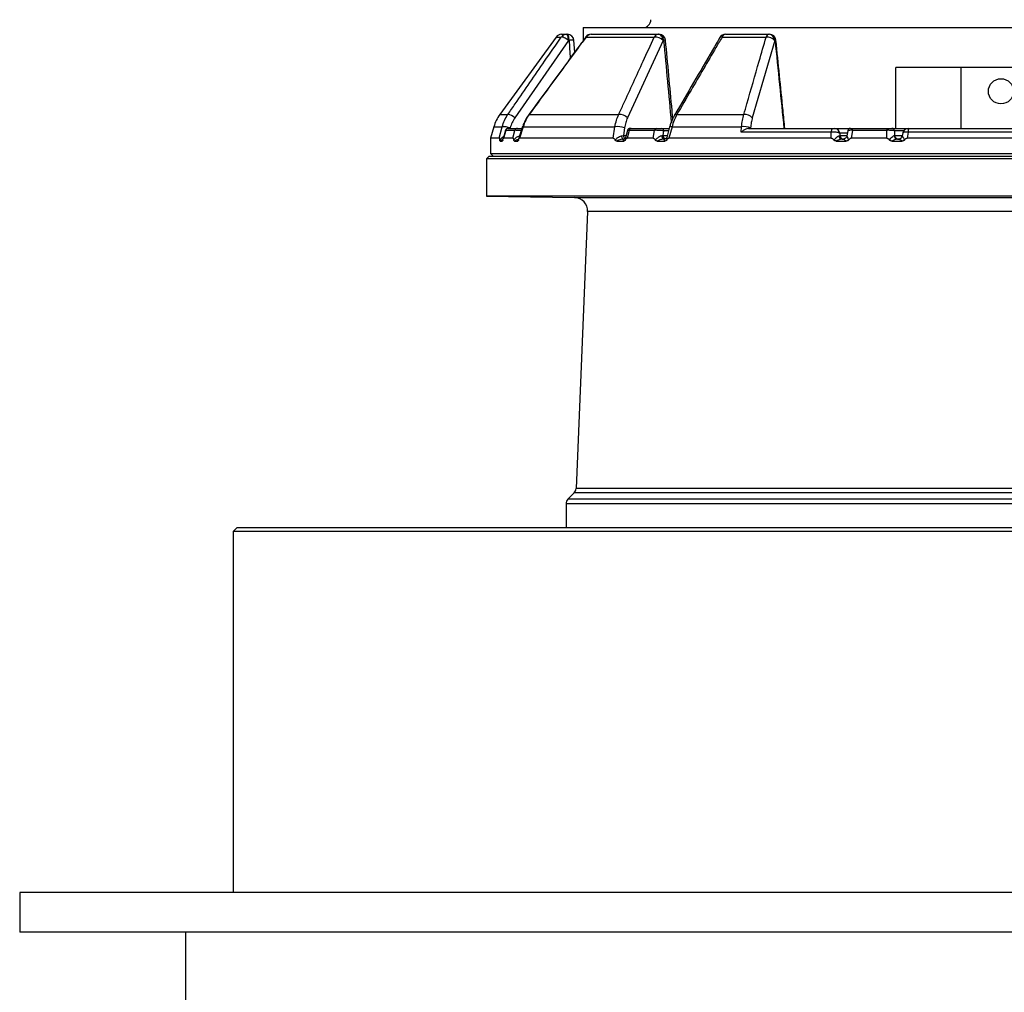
# Model space of a CAD drawing. Header units: millimetres. Extents: x 1760 to 3240, y 826 to 4276.
# Tile 2 of 8: x 1760 to 2502, y 1567 to 2300. Entities that reach past the tile are written whole.
import ezdxf

# ---------------------------------------------------------------- set-up
doc = ezdxf.new("R2010")
doc.units = ezdxf.units.MM

msp = doc.modelspace()

# ---------------------------------------------------------------- linework, layer by layer
at = {"color": 7, "linetype": 'Continuous', "lineweight": 25}
for p, q in [((2164.5, 2287.07), (2122.06, 2228.65)), ((2168.55, 2289.13), (2172.45, 2289.13)), ((2172.45, 2289.13), (2173, 2289.13)), ((2185, 2294.13), (2185, 2284.45)), ((2185, 2294.13), (2500, 2294.13)), ((2187.21, 2287.07), (2238.54, 2287.07)), ((2190.98, 2289.13), (2241.69, 2289.13)), ((2241.69, 2289.13), (2242.09, 2289.13)), ((2289.77, 2287.07), (2322.88, 2287.07)), ((2292.31, 2289.13), (2325.01, 2289.13)), ((2325.01, 2289.13), (2325.3, 2289.13)), ((2500, 2294.13), (2815, 2294.13)), ((2173.74, 2284.56), (2133.41, 2226.14)), ((2174.29, 2284.56), (2173.74, 2284.56)), ((2178.56, 2275.71), (2177.99, 2284.45)), ((2245.21, 2284.56), (2218.33, 2226.14)), ((2245.61, 2284.56), (2245.21, 2284.56)), ((2329.33, 2284.56), (2312.47, 2226.14)), ((2329.61, 2284.56), (2329.33, 2284.56)), ((2420.76, 2218.13), (2420.76, 2264.13)), ((2470, 2264.13), (2420.76, 2264.13)), ((2470, 2218.13), (2470, 2264.13)), ((2583.99, 2264.13), (2470, 2264.13)), ((2144.2, 2228.65), (2211.73, 2228.65)), ((2255.59, 2228.65), (2306.08, 2228.65)), ((2117.54, 2219.45), (2115, 2210.78)), ((2121.55, 2210.78), (2123.87, 2219.45)), ((2126.41, 2216.73), (2124.48, 2210.38)), ((2126.55, 2216.69), (2124.76, 2210.78)), ((2133.48, 2216.69), (2126.55, 2216.69)), ((2128.42, 2218.13), (2135.32, 2218.13)), ((2131.96, 2210.78), (2133.48, 2216.69)), ((2139.24, 2219.57), (2136.23, 2209.94)), ((2139.61, 2219.45), (2136.89, 2210.78)), ((2139.61, 2219.45), (2208.92, 2219.45)), ((2207.62, 2210.78), (2208.92, 2219.45)), ((2213.85, 2212.61), (2215.25, 2212.87)), ((2216.1, 2218.48), (2215.25, 2212.87)), ((2218.36, 2216.66), (2216.85, 2211.02)), ((2219.68, 2216.69), (2218.1, 2210.78)), ((2238.63, 2216.69), (2219.68, 2216.69)), ((2221.08, 2218.13), (2239.94, 2218.13)), ((2237.78, 2210.78), (2238.63, 2216.69)), ((2244.1, 2218.13), (2249.76, 2218.13)), ((2244.12, 2212.69), (2245.01, 2212.87)), ((2245.5, 2216.3), (2245.01, 2212.87)), ((2250.11, 2219.4), (2247.92, 2211.39)), ((2251.91, 2219.45), (2249.52, 2210.78)), ((2251.91, 2219.45), (2304.39, 2219.45)), ((2304.1, 2215.25), (2304.39, 2219.45)), ((2372, 2215.25), (2304.1, 2215.25)), ((2309.69, 2218.13), (2373.28, 2218.13)), ((2311.16, 2218.48), (2311.13, 2218.13)), ((2372.04, 2210.78), (2372, 2215.25)), ((2374.56, 2218.13), (2386.29, 2218.13)), ((2377.74, 2212.61), (2378.42, 2212.87)), ((2378.41, 2214.48), (2378.42, 2212.87)), ((2384.44, 2216.45), (2383.82, 2212.59)), ((2386.53, 2218.13), (2386.46, 2218.13)), ((2386.71, 2218.13), (2387.97, 2218.13)), ((2387.92, 2216.69), (2386.97, 2210.78)), ((2413.8, 2216.69), (2387.92, 2216.69)), ((2388.01, 2218.13), (2388.01, 2218.13)), ((2388.48, 2218.13), (2414.24, 2218.13)), ((2413.87, 2210.78), (2413.8, 2216.69)), ((2417.76, 2218.13), (2429.85, 2218.13)), ((2419.32, 2212.69), (2419.72, 2212.87)), ((2419.69, 2216.3), (2419.72, 2212.87)), ((2425.93, 2214.8), (2425.57, 2212.62)), ((2430, 2215.25), (2429.26, 2210.78)), ((2570, 2215.25), (2430, 2215.25)), ((2430.7, 2218.13), (2569.3, 2218.13)), ((2115, 2210.78), (2115, 2199.13)), ((2121.55, 2210.78), (2115, 2210.78)), ((2122.29, 2208.64), (2123.91, 2208.64)), ((2131.96, 2210.78), (2124.76, 2210.78)), ((2133.12, 2208.64), (2135.61, 2208.64)), ((2207.62, 2210.78), (2136.89, 2210.78)), ((2210.18, 2208.64), (2215.48, 2208.64)), ((2215.19, 2210.13), (2215.66, 2210.13)), ((2237.78, 2210.78), (2218.1, 2210.78)), ((2240.63, 2208.64), (2246.57, 2208.64)), ((2245.73, 2210.13), (2246.26, 2210.13)), ((2246.61, 2210.13), (2245.73, 2210.13)), ((2372.04, 2210.78), (2249.52, 2210.78)), ((2375.72, 2208.64), (2383.28, 2208.64)), ((2380.22, 2210.13), (2380.89, 2210.13)), ((2380.54, 2210.13), (2380.22, 2210.13)), ((2413.87, 2210.78), (2386.97, 2210.78)), ((2417.64, 2208.64), (2425.43, 2208.64)), ((2421.96, 2210.13), (2422.66, 2210.13)), ((2422.44, 2210.13), (2421.96, 2210.13)), ((2425.65, 2212.65), (2425.61, 2212.61)), ((2570.74, 2210.78), (2429.26, 2210.78)), ((2115, 2199.13), (2117, 2197.13)), ((2115, 2199.13), (2885, 2199.13)), ((2114, 2197.13), (2112, 2195.13)), ((2112, 2195.13), (2112, 2167.13)), ((2663.98, 2195.13), (2112, 2195.13)), ((2114, 2197.13), (2663.13, 2197.13)), ((2112, 2167.13), (2178.46, 2165.97)), ((2888, 2167.13), (2112, 2167.13)), ((2188.28, 2155.55), (2179.62, 1946.61)), ((2178.16, 1943.28), (2173.46, 1938.59)), ((2172, 1935.06), (2172, 1917.13)), ((1924, 1917.13), (1921, 1914.13)), ((1924, 1917.13), (3073.81, 1917.13)), ((1921, 1914.13), (1921, 1642.02)), ((3076.8, 1914.13), (1921, 1914.13)), ((1760, 1642.02), (1760, 1612.02)), ((3240, 1642.02), (1760, 1642.02)), ((3240, 1612.02), (1760, 1612.02)), ((1885, 1612.02), (1885, 1552.02))]:
    msp.add_line(p, q, dxfattribs=at)
at = {"color": 1, "linetype": 'Continuous', "lineweight": 25}
for p, q in [((2164.5, 2287.07), (2168.45, 2287.07)), ((2122.06, 2228.65), (2128.14, 2228.65)), ((2117.54, 2219.45), (2123.87, 2219.45)), ((2126.55, 2216.69), (2126.49, 2216.7)), ((2129.88, 2218.48), (2129.79, 2218.13)), ((2215.25, 2212.87), (2217.35, 2212.87)), ((2245.01, 2212.87), (2248.32, 2212.87)), ((2249.26, 2216.3), (2245.5, 2216.3)), ((2384.12, 2214.48), (2378.41, 2214.48)), ((2378.42, 2212.87), (2383.87, 2212.87)), ((2426.55, 2216.3), (2419.69, 2216.3)), ((2419.72, 2212.87), (2425.61, 2212.87)), ((2123.91, 2208.64), (2124.24, 2209.11)), ((2178.46, 2165.97), (2821.54, 2165.97)), ((2811.72, 2155.55), (2188.28, 2155.55)), ((2820.38, 1946.61), (2179.62, 1946.61)), ((2826.54, 1938.59), (2173.46, 1938.59)), ((2821.84, 1943.28), (2178.16, 1943.28)), ((2828, 1935.06), (2172, 1935.06))]:
    msp.add_line(p, q, dxfattribs=at)
at = {"color": 7, "linetype": 'Continuous', "lineweight": 25, "flags": 128}
for points in [[(2173.74, 2284.56), (2172.92, 2285.14), (2172.09, 2285.68), (2171.27, 2286.16), (2170.5, 2286.56), (2169.81, 2286.86), (2169.22, 2287.04), (2168.76, 2287.12), (2168.45, 2287.07)], [(2173.74, 2284.56), (2173.7, 2285.47), (2173.61, 2286.34), (2173.49, 2287.13), (2173.32, 2287.81), (2173.13, 2288.37), (2172.92, 2288.79), (2172.69, 2289.04), (2172.45, 2289.13)], [(2174.29, 2284.56), (2174.25, 2285.47), (2174.16, 2286.34), (2174.04, 2287.13), (2173.88, 2287.81), (2173.68, 2288.37), (2173.47, 2288.79), (2173.24, 2289.04), (2173, 2289.13)], [(2245.21, 2284.56), (2245.09, 2285.47), (2244.86, 2286.34), (2244.52, 2287.13), (2244.08, 2287.81), (2243.56, 2288.37), (2242.97, 2288.79), (2242.34, 2289.04), (2241.69, 2289.13)], [(2245.61, 2284.56), (2245.5, 2285.47), (2245.26, 2286.34), (2244.92, 2287.13), (2244.48, 2287.81), (2243.96, 2288.37), (2243.37, 2288.79), (2242.74, 2289.04), (2242.09, 2289.13)], [(2244.12, 2212.69), (2244.18, 2212.17), (2244.3, 2211.69), (2244.46, 2211.24), (2244.66, 2210.86), (2244.9, 2210.55), (2245.16, 2210.32), (2245.44, 2210.18), (2245.73, 2210.13)], [(2372, 2215.25), (2372.08, 2215.85), (2372.19, 2216.41), (2372.32, 2216.9), (2372.48, 2217.33), (2372.66, 2217.67), (2372.86, 2217.92), (2373.07, 2218.08), (2373.28, 2218.13)], [(2387.92, 2216.69), (2387.96, 2216.99), (2388, 2217.27), (2388.06, 2217.52), (2388.13, 2217.73), (2388.21, 2217.9), (2388.3, 2218.03), (2388.39, 2218.1), (2388.48, 2218.13)], [(2422.66, 2210.13), (2422.65, 2210.13), (2422.65, 2210.13), (2423.18, 2210.17), (2423.69, 2210.31), (2424.17, 2210.54), (2424.6, 2210.85), (2424.97, 2211.22), (2425.27, 2211.66), (2425.48, 2212.14), (2425.61, 2212.65)], [(2213.85, 2212.61), (2213.91, 2212.1), (2214.01, 2211.63), (2214.15, 2211.2), (2214.32, 2210.83), (2214.51, 2210.53), (2214.72, 2210.31), (2214.95, 2210.17), (2215.19, 2210.13)]]:
    msp.add_lwpolyline(points, dxfattribs=at)
at = {"color": 1, "linetype": 'Continuous', "lineweight": 25, "flags": 128}
for points in [[(2186.95, 2287.1), (2187, 2287.12), (2187.21, 2287.07)], [(2143.97, 2228.67), (2144, 2228.69), (2144.2, 2228.65)], [(2139.36, 2219.54), (2139.39, 2219.52), (2139.61, 2219.45)], [(2250.2, 2219.36), (2250.2, 2219.38), (2250.36, 2219.49), (2250.7, 2219.54), (2251.23, 2219.52), (2251.91, 2219.45)]]:
    msp.add_lwpolyline(points, dxfattribs=at)
at = {"color": 7, "linetype": 'Continuous', "lineweight": 25}
msp.add_circle((2500, 2246.13), 9.5, dxfattribs=at)
for centre, radius, start, end in [((2230, 2300.13), 6, 270, 0), ((2168.55, 2284.13), 5, 90, 144), ((2172.46, 2284.2), 4.92, 90.09784, 144.45176), ((2173, 2284.13), 5, 3.68299, 90), ((2190.98, 2284.13), 5, 90, 143.58241), ((2191.03, 2284.56), 4.57, 90.62553, 146.68709), ((2241.87, 2285.41), 3.72, 92.76536, 153.58621), ((2239, 2278.16), 8.92, 45.89711, 92.98766), ((2242.09, 2284.13), 5, 5.27964, 90), ((2292.31, 2284.13), 5, 90, 149.65747), ((2292.65, 2286.11), 3.03, 96.53815, 161.69247), ((2325.5, 2286.49), 2.69, 100.44482, 167.52011), ((2323.53, 2279.19), 7.9, 42.83486, 94.73929), ((2324.7, 2284.51), 4.63, 0.71434, 86.05312), ((2325.3, 2284.13), 5, 5.74222, 90), ((2324.98, 2284.51), 4.63, 0.71416, 86.0531), ((2146.33, 2211.01), 30, 144, 163.67069), ((2126.75, 2218.92), 9.83, 47.33128, 81.84794), ((2212.09, 2219.64), 9.02, 46.18567, 92.31705), ((2306.67, 2220.76), 7.91, 42.90301, 94.30855), ((2124.57, 2204.66), 14.8, 68.96449, 92.69271), ((2128.35, 2216.13), 2, 89.99165, 162.93371), ((2128.44, 2216.17), 1.96, 90.47912, 164.62275), ((2135.35, 2216.2), 1.93, 90.83992, 165.30202), ((2210.45, 2203.76), 15.77, 69.02797, 95.57113), ((2220.31, 2216.13), 2, 89.99651, 164.85805), ((2221.29, 2216.53), 1.61, 97.17332, 174.19438), ((2240.18, 2216.59), 1.56, 99.1644, 176.20445), ((2243.78, 2216.43), 1.73, 355.7454, 79.56777), ((2305.91, 2205.98), 13.56, 67.23817, 96.44875), ((2374.5, 2214.21), 3.92, 3.91343, 89.10511), ((2381.36, 2213.07), 2.94, 183.91422, 269.10308), ((2386.42, 2216.13), 2, 89.99779, 170.79737), ((2415.57, 2216.94), 1.79, 138.46389, 188.11202), ((2417.73, 2216.17), 1.96, 3.91638, 89.10217), ((2422.11, 2212.92), 2.79, 184.59413, 267.11004), ((2422.65, 2213.07), 2.94, 183.91422, 269.10308), ((2429.9, 2214.13), 4, 89.99919, 170.7387), ((2434.06, 2215.79), 4.1, 145.12827, 187.49307), ((2380.42, 2212.81), 2.69, 184.30594, 265.61063), ((2422.66, 2213.12), 2.99, 269.99786, 297.72138), ((2178.29, 2155.97), 10, 357.62642, 89), ((2174.62, 1946.82), 5, 315, 357.62642), ((2177, 1935.06), 5, 135, 180)]:
    msp.add_arc(centre, radius, start, end, dxfattribs=at)
at = {"color": 1, "linetype": 'Continuous', "lineweight": 25}
for centre, radius, start, end in [((2289.2, 2285.48), 1.68, 70.17554, 135.96682), ((2175.83, 2274.49), 10.19, 77.75589, 98.69771), ((2246.43, 2279.3), 5.32, 83.08525, 98.81822), ((2337.2, 2210.14), 74.81, 95.3159, 95.82475), ((2255.06, 2227.12), 1.62, 71.03362, 136.94135), ((2218.38, 2212.89), 3.13, 180.34513, 231.91963), ((2247.77, 2212.73), 2.76, 177.22293, 247.47013), ((2422.66, 2213.13), 3, 297.7377, 350.00806)]:
    msp.add_arc(centre, radius, start, end, dxfattribs=at)
for centre, major_axis, ratio, start_param, end_param in [((2426.46, 5179.9), (-125.49, 5516.4), 0.067633, 2.121808, 2.12469), ((2299.1, 5179.9), (-342.1, 5516.39), 0.049347, 2.120286, 2.133488)]:
    msp.add_ellipse(centre, major_axis=major_axis, ratio=ratio, start_param=start_param, end_param=end_param, dxfattribs=at)
at = {"color": 7, "linetype": 'Continuous', "lineweight": 25}
msp.add_ellipse((2241.83, 5625.58), major_axis=(-438.73, 5783.36), ratio=0.034827, start_param=2.184053, end_param=2.198197, dxfattribs=at)
for points, knots in [([(2128.14, 2228.65), (2129.98, 2231.33), (2139.2, 2244.71), (2152.63, 2264.19), (2164.24, 2280.97), (2168.45, 2287.07)], [0, 0, 0, 0, 0.137358, 0.68679, 1, 1, 1, 1]), ([(2186.95, 2287.1), (2184.63, 2283.95), (2170.28, 2264.5), (2155.98, 2245), (2143.99, 2228.66)], [0, 0, 0, 0, 0.161733, 1, 1, 1, 1]), ([(2187.21, 2287.07), (2185.23, 2284.39), (2175.37, 2271.03), (2161.03, 2251.56), (2148.68, 2234.75), (2144.2, 2228.65)], [0, 0, 0, 0, 0.137358, 0.686791, 1, 1, 1, 1]), ([(2211.73, 2228.65), (2212.95, 2231.33), (2219.08, 2244.71), (2228.01, 2264.19), (2235.73, 2280.97), (2238.54, 2287.07)], [0, 0, 0, 0, 0.137357, 0.68679, 1, 1, 1, 1]), ([(2289.77, 2287.07), (2288.21, 2284.39), (2280.37, 2271.03), (2268.97, 2251.56), (2259.15, 2234.75), (2255.59, 2228.65)], [0, 0, 0, 0, 0.137358, 0.686791, 1, 1, 1, 1]), ([(2306.08, 2228.65), (2306.85, 2231.34), (2310.71, 2244.78), (2316.31, 2264.25), (2321.14, 2281.03), (2322.88, 2287.07)], [0, 0, 0, 0, 0.13798, 0.689906, 1, 1, 1, 1]), ([(2252.54, 2225.67), (2252.35, 2227.67), (2250.52, 2247.31), (2248.7, 2266.95), (2247.07, 2284.59)], [0, 0, 0, 0, 0.101989, 1, 1, 1, 1]), ([(2287.99, 2286.66), (2286.15, 2283.51), (2274.76, 2264.05), (2263.41, 2244.56), (2253.89, 2228.21)], [0, 0, 0, 0, 0.161726, 1, 1, 1, 1]), ([(2336.99, 2218.13), (2336.53, 2222.65), (2334.28, 2244.82), (2332.05, 2266.99), (2330.27, 2284.63)], [0, 0, 0, 0, 0.204201, 1, 1, 1, 1]), ([(2123.87, 2219.45), (2124.38, 2221.06), (2125.42, 2224.32), (2127.22, 2227.19), (2128.14, 2228.65)], [0, 0, 0, 0, 0.492644, 1, 1, 1, 1]), ([(2143.98, 2228.66), (2143.44, 2227.89), (2142.32, 2226.29), (2140.93, 2223.63), (2139.92, 2221.34), (2139.51, 2219.94), (2139.39, 2219.53)], [0, 0, 0, 0, 0.273069, 0.572804, 0.875877, 1, 1, 1, 1]), ([(2144.2, 2228.65), (2143.26, 2227.23), (2141.35, 2224.37), (2140.19, 2221.1), (2139.61, 2219.45)], [0, 0, 0, 0, 0.492654, 1, 1, 1, 1]), ([(2208.92, 2219.45), (2209.19, 2221.11), (2209.56, 2222.71), (2210.5, 2225.78), (2211.06, 2227.25), (2211.73, 2228.65)], [0, 0, 0, 0, 0.5, 0.5, 1, 1, 1, 1]), ([(2253.89, 2228.22), (2253.45, 2227.44), (2252.54, 2225.8), (2251.4, 2223.09), (2250.6, 2220.91), (2250.29, 2219.63), (2250.22, 2219.36)], [0, 0, 0, 0, 0.28459, 0.598565, 0.914769, 1, 1, 1, 1]), ([(2255.59, 2228.65), (2254.8, 2227.25), (2254.09, 2225.78), (2252.87, 2222.71), (2252.34, 2221.11), (2251.91, 2219.45)], [0, 0, 0, 0, 0.5, 0.5, 1, 1, 1, 1]), ([(2304.39, 2219.45), (2304.56, 2221.06), (2304.91, 2224.32), (2305.69, 2227.19), (2306.08, 2228.65)], [0, 0, 0, 0, 0.492625, 1, 1, 1, 1]), ([(2133.41, 2226.14), (2132.67, 2224.97), (2131.17, 2222.58), (2130.32, 2219.86), (2129.88, 2218.48)], [0, 0, 0, 0, 0.492676, 1, 1, 1, 1]), ([(2218.33, 2226.14), (2217.85, 2224.97), (2216.86, 2222.58), (2216.35, 2219.86), (2216.1, 2218.48)], [0, 0, 0, 0, 0.492676, 1, 1, 1, 1]), ([(2312.47, 2226.14), (2312.16, 2224.97), (2311.55, 2222.57), (2311.29, 2219.86), (2311.16, 2218.48)], [0, 0, 0, 0, 0.492642, 1, 1, 1, 1]), ([(2135.32, 2218.13), (2135.34, 2218.13), (2135.37, 2218.13), (2135.43, 2218.13), (2135.5, 2218.13), (2135.58, 2218.13), (2135.67, 2218.13), (2135.76, 2218.13), (2135.95, 2218.13), (2136.26, 2218.13), (2136.75, 2218.13), (2137.29, 2218.13), (2137.76, 2218.13), (2138.14, 2218.13), (2138.43, 2218.13), (2138.72, 2218.13), (2138.9, 2218.13), (2139, 2218.13)], [0, 0, 0, 0, 0.036141, 0.071976, 0.107622, 0.143198, 0.178824, 0.214619, 0.250701, 0.375166, 0.500292, 0.62459, 0.749917, 0.812387, 0.874546, 0.936912, 1, 1, 1, 1]), ([(2220.56, 2218.13), (2220.62, 2218.13), (2220.75, 2218.13), (2220.96, 2218.13), (2221.08, 2218.13)], [0, 0, 0, 0, 0.4070971, 1, 1, 1, 1]), ([(2245.5, 2216.3), (2245.05, 2216.36), (2244.15, 2216.49), (2242.43, 2216.62), (2240.71, 2216.7), (2239.43, 2216.71), (2238.82, 2216.7), (2238.63, 2216.69)], [0, 0, 0, 0, 0.2282487, 0.4588084, 0.6840068, 0.9010821, 1, 1, 1, 1]), ([(2239.32, 2209.35), (2239.76, 2209.81), (2240.76, 2210.86), (2242.41, 2212.15), (2243.6, 2212.53), (2244.12, 2212.69)], [0, 0, 0, 0, 0.313562, 0.705336, 1, 1, 1, 1]), ([(2239.94, 2218.13), (2239.98, 2218.13), (2240.06, 2218.13), (2240.19, 2218.13), (2240.32, 2218.13), (2240.46, 2218.13), (2240.61, 2218.13), (2240.76, 2218.13), (2241.04, 2218.13), (2241.47, 2218.13), (2242.04, 2218.13), (2242.62, 2218.13), (2243.07, 2218.13), (2243.41, 2218.13), (2243.66, 2218.13), (2243.89, 2218.13), (2244.03, 2218.13), (2244.1, 2218.13)], [0, 0, 0, 0, 0.036141, 0.071976, 0.107622, 0.143198, 0.178824, 0.214619, 0.250701, 0.375166, 0.500292, 0.62459, 0.749917, 0.812387, 0.874546, 0.936912, 1, 1, 1, 1]), ([(2309.69, 2218.13), (2309.26, 2218.08), (2308.27, 2217.96), (2306.46, 2217.1), (2305.05, 2216.1), (2304.26, 2215.4), (2304.1, 2215.26), (2304.1, 2215.25)], [0, 0, 0, 0, 0.231623, 0.521969, 0.89872, 0.997873, 1, 1, 1, 1]), ([(2378.41, 2214.48), (2378.2, 2214.6), (2377.78, 2214.86), (2376.49, 2215.14), (2374.94, 2215.31), (2373.36, 2215.34), (2372.42, 2215.28), (2372, 2215.25)], [0, 0, 0, 0, 0.212026, 0.427402, 0.638477, 0.841884, 1, 1, 1, 1]), ([(2373.28, 2218.13), (2373.36, 2218.13), (2373.55, 2218.13), (2373.87, 2218.13), (2374.18, 2218.13), (2374.44, 2218.13), (2374.52, 2218.13), (2374.56, 2218.13)], [0, 0, 0, 0, 0.156199, 0.356758, 0.566377, 0.783339, 1, 1, 1, 1]), ([(2383.86, 2212.69), (2383.86, 2212.53), (2383.86, 2212.15), (2384.34, 2210.86), (2384.78, 2209.81), (2384.98, 2209.35)], [0, 0, 0, 0, 0.294665, 0.68644, 1, 1, 1, 1]), ([(2387.32, 2218.13), (2387.37, 2218.13), (2387.53, 2218.13), (2387.95, 2218.13), (2388.31, 2218.13), (2388.48, 2218.13)], [0, 0, 0, 0, 0.182302, 0.590956, 1, 1, 1, 1]), ([(2419.69, 2216.3), (2419.48, 2216.36), (2419.06, 2216.49), (2417.79, 2216.62), (2416.23, 2216.7), (2414.84, 2216.71), (2414.05, 2216.7), (2413.8, 2216.69)], [0, 0, 0, 0, 0.228246, 0.45881, 0.68401, 0.901083, 1, 1, 1, 1]), ([(2414.24, 2218.13), (2414.29, 2218.13), (2414.4, 2218.13), (2414.56, 2218.13), (2414.73, 2218.13), (2414.89, 2218.13), (2415.05, 2218.13), (2415.22, 2218.13), (2415.52, 2218.13), (2415.94, 2218.13), (2416.45, 2218.13), (2416.91, 2218.13), (2417.23, 2218.13), (2417.44, 2218.13), (2417.57, 2218.13), (2417.68, 2218.13), (2417.74, 2218.13), (2417.76, 2218.13)], [0, 0, 0, 0, 0.036141, 0.071976, 0.107622, 0.143198, 0.178824, 0.214619, 0.250701, 0.375166, 0.500292, 0.62459, 0.749917, 0.812387, 0.874546, 0.936912, 1, 1, 1, 1]), ([(2415.9, 2209.35), (2416.27, 2209.81), (2417.11, 2210.86), (2418.33, 2212.15), (2419.02, 2212.53), (2419.32, 2212.69)], [0, 0, 0, 0, 0.313559, 0.705333, 1, 1, 1, 1]), ([(2429.91, 2218.13), (2429.91, 2218.13), (2429.89, 2218.13), (2429.97, 2218.13), (2430.13, 2218.13), (2430.38, 2218.13), (2430.59, 2218.13), (2430.7, 2218.13)], [0, 0, 0, 0, 0.041981, 0.28584, 0.523732, 0.761888, 1, 1, 1, 1]), ([(2121.55, 2210.78), (2121.59, 2210.75), (2121.68, 2210.69), (2121.82, 2210.16), (2121.91, 2209.64), (2121.96, 2209.33)], [0, 0, 0, 0, 0.233879, 0.5482704, 1, 1, 1, 1]), ([(2122.29, 2208.64), (2122.24, 2208.66), (2122.15, 2208.68), (2122.03, 2208.92), (2121.98, 2209.2), (2121.96, 2209.33)], [0, 0, 0, 0, 0.41132, 0.72807, 1, 1, 1, 1]), ([(2124.3, 2209.35), (2124.27, 2209.22), (2124.22, 2208.97), (2124.09, 2208.69), (2123.98, 2208.66), (2123.91, 2208.64)], [0, 0, 0, 0, 0.256533, 0.511805, 1, 1, 1, 1]), ([(2124.3, 2209.35), (2124.33, 2209.52), (2124.39, 2209.91), (2124.51, 2210.39), (2124.64, 2210.73), (2124.73, 2210.77), (2124.76, 2210.78)], [0, 0, 0, 0, 0.247068, 0.560247, 0.827296, 1, 1, 1, 1]), ([(2131.96, 2210.78), (2132.02, 2210.75), (2132.16, 2210.69), (2132.38, 2210.18), (2132.51, 2209.66), (2132.58, 2209.35)], [0, 0, 0, 0, 0.231746, 0.535727, 1, 1, 1, 1]), ([(2133.12, 2208.64), (2133.04, 2208.66), (2132.89, 2208.68), (2132.7, 2208.92), (2132.62, 2209.21), (2132.58, 2209.35)], [0, 0, 0, 0, 0.412174, 0.721432, 1, 1, 1, 1]), ([(2136.18, 2209.33), (2136.14, 2209.2), (2136.06, 2208.95), (2135.86, 2208.69), (2135.71, 2208.66), (2135.61, 2208.64)], [0, 0, 0, 0, 0.266261, 0.531223, 1, 1, 1, 1]), ([(2136.18, 2209.33), (2136.23, 2209.53), (2136.34, 2209.95), (2136.53, 2210.44), (2136.72, 2210.74), (2136.84, 2210.77), (2136.89, 2210.78)], [0, 0, 0, 0, 0.289346, 0.597318, 0.852867, 1, 1, 1, 1]), ([(2207.62, 2210.78), (2207.76, 2210.75), (2208.08, 2210.69), (2208.57, 2210.16), (2208.86, 2209.64), (2209.03, 2209.33)], [0, 0, 0, 0, 0.233879, 0.548272, 1, 1, 1, 1]), ([(2209.03, 2209.33), (2209.56, 2209.88), (2210.54, 2210.9), (2212.2, 2212.11), (2213.31, 2212.45), (2213.85, 2212.61)], [0, 0, 0, 0, 0.37935, 0.701288, 1, 1, 1, 1]), ([(2210.18, 2208.64), (2210, 2208.66), (2209.69, 2208.68), (2209.28, 2208.92), (2209.11, 2209.2), (2209.03, 2209.33)], [0, 0, 0, 0, 0.411314, 0.728072, 1, 1, 1, 1]), ([(2215.19, 2210.13), (2214.59, 2210.07), (2213.35, 2209.96), (2211.65, 2209.36), (2210.63, 2208.86), (2210.18, 2208.64)], [0, 0, 0, 0, 0.340166, 0.706468, 1, 1, 1, 1]), ([(2215.48, 2208.64), (2215.4, 2208.81), (2215.17, 2209.3), (2215.04, 2209.94), (2215.48, 2210.07), (2215.66, 2210.13)], [0, 0, 0, 0, 0.215049, 0.662837, 1, 1, 1, 1]), ([(2216.68, 2209.35), (2216.6, 2209.22), (2216.45, 2208.97), (2216.03, 2208.69), (2215.7, 2208.66), (2215.48, 2208.64)], [0, 0, 0, 0, 0.256538, 0.51181, 1, 1, 1, 1]), ([(2216.88, 2211.05), (2216.87, 2211.01), (2216.84, 2210.91), (2216.5, 2210.44), (2216.01, 2210.15), (2215.67, 2210.13), (2215.68, 2210.13), (2215.68, 2210.13)], [0, 0, 0, 0, 0.204861, 0.482984, 0.76724, 0.983982, 1, 1, 1, 1]), ([(2216.68, 2209.35), (2216.77, 2209.52), (2216.97, 2209.91), (2217.34, 2210.39), (2217.73, 2210.73), (2218, 2210.77), (2218.1, 2210.78)], [0, 0, 0, 0, 0.247066, 0.560242, 0.827291, 1, 1, 1, 1]), ([(2237.78, 2210.78), (2237.93, 2210.75), (2238.28, 2210.69), (2238.82, 2210.18), (2239.13, 2209.66), (2239.32, 2209.35)], [0, 0, 0, 0, 0.231755, 0.535727, 1, 1, 1, 1]), ([(2240.63, 2208.64), (2240.43, 2208.66), (2240.08, 2208.68), (2239.61, 2208.92), (2239.41, 2209.21), (2239.32, 2209.35)], [0, 0, 0, 0, 0.412174, 0.721427, 1, 1, 1, 1]), ([(2245.73, 2210.13), (2245.15, 2210.07), (2243.79, 2209.94), (2242.04, 2209.3), (2240.98, 2208.81), (2240.63, 2208.64)], [0, 0, 0, 0, 0.337163, 0.784951, 1, 1, 1, 1]), ([(2246.57, 2208.64), (2246.42, 2208.86), (2246.1, 2209.36), (2245.87, 2209.96), (2246.13, 2210.07), (2246.26, 2210.13)], [0, 0, 0, 0, 0.293532, 0.659834, 1, 1, 1, 1]), ([(2248.02, 2211.46), (2248.02, 2211.45), (2248.01, 2211.37), (2247.83, 2210.96), (2247.32, 2210.44), (2246.67, 2210.15), (2246.39, 2210.14), (2246.28, 2210.13)], [0, 0, 0, 0, 0.029621, 0.263999, 0.541759, 0.815834, 1, 1, 1, 1]), ([(2247.89, 2209.33), (2247.8, 2209.2), (2247.62, 2208.95), (2247.16, 2208.69), (2246.8, 2208.66), (2246.57, 2208.64)], [0, 0, 0, 0, 0.266253, 0.531218, 1, 1, 1, 1]), ([(2247.89, 2209.33), (2248.01, 2209.53), (2248.26, 2209.95), (2248.7, 2210.44), (2249.14, 2210.74), (2249.42, 2210.77), (2249.52, 2210.78)], [0, 0, 0, 0, 0.2893418, 0.5973188, 0.8528576, 1, 1, 1, 1]), ([(2372.04, 2210.78), (2372.23, 2210.75), (2372.7, 2210.69), (2373.41, 2210.16), (2373.82, 2209.64), (2374.07, 2209.33)], [0, 0, 0, 0, 0.233878, 0.548271, 1, 1, 1, 1]), ([(2374.07, 2209.33), (2374.53, 2209.88), (2375.39, 2210.9), (2376.68, 2212.11), (2377.4, 2212.45), (2377.74, 2212.61)], [0, 0, 0, 0, 0.379349, 0.701286, 1, 1, 1, 1]), ([(2375.72, 2208.64), (2375.47, 2208.66), (2375.03, 2208.68), (2374.43, 2208.92), (2374.18, 2209.2), (2374.07, 2209.33)], [0, 0, 0, 0, 0.4113195, 0.7280664, 1, 1, 1, 1]), ([(2380.22, 2210.13), (2379.76, 2210.07), (2378.83, 2209.96), (2377.23, 2209.36), (2376.19, 2208.86), (2375.72, 2208.64)], [0, 0, 0, 0, 0.34017, 0.706467, 1, 1, 1, 1]), ([(2382.66, 2210.75), (2382.46, 2210.6), (2382.03, 2210.3), (2381.39, 2210.13), (2381.01, 2210.14), (2380.89, 2210.15)], [0, 0, 0, 0, 0.393154, 0.816318, 1, 1, 1, 1]), ([(2383.28, 2208.64), (2383.04, 2208.81), (2382.31, 2209.3), (2381.32, 2209.94), (2381.02, 2210.07), (2380.89, 2210.13)], [0, 0, 0, 0, 0.215046, 0.662831, 1, 1, 1, 1]), ([(2383.81, 2212.61), (2383.81, 2212.52), (2383.77, 2212.15), (2383.45, 2211.54), (2383.06, 2210.97), (2382.73, 2210.78), (2382.66, 2210.75)], [0, 0, 0, 0, 0.114915, 0.495067, 0.90007, 1, 1, 1, 1]), ([(2384.98, 2209.35), (2384.87, 2209.22), (2384.65, 2208.97), (2384.06, 2208.69), (2383.59, 2208.66), (2383.28, 2208.64)], [0, 0, 0, 0, 0.256532, 0.511807, 1, 1, 1, 1]), ([(2384.98, 2209.35), (2385.11, 2209.52), (2385.39, 2209.91), (2385.9, 2210.39), (2386.46, 2210.73), (2386.83, 2210.77), (2386.97, 2210.78)], [0, 0, 0, 0, 0.247068, 0.560245, 0.827295, 1, 1, 1, 1]), ([(2413.87, 2210.78), (2414.06, 2210.75), (2414.52, 2210.69), (2415.24, 2210.18), (2415.65, 2209.66), (2415.9, 2209.35)], [0, 0, 0, 0, 0.231746, 0.535726, 1, 1, 1, 1]), ([(2417.64, 2208.64), (2417.38, 2208.66), (2416.91, 2208.68), (2416.29, 2208.92), (2416.02, 2209.21), (2415.9, 2209.35)], [0, 0, 0, 0, 0.412171, 0.721433, 1, 1, 1, 1]), ([(2421.96, 2210.13), (2421.55, 2210.07), (2420.59, 2209.94), (2419.02, 2209.3), (2417.98, 2208.81), (2417.64, 2208.64)], [0, 0, 0, 0, 0.337165, 0.784952, 1, 1, 1, 1]), ([(2425.43, 2208.64), (2425.08, 2208.86), (2424.29, 2209.36), (2423.24, 2209.96), (2422.85, 2210.07), (2422.66, 2210.13)], [0, 0, 0, 0, 0.293533, 0.659828, 1, 1, 1, 1]), ([(2427.15, 2209.33), (2427.03, 2209.2), (2426.8, 2208.95), (2426.2, 2208.69), (2425.73, 2208.66), (2425.43, 2208.64)], [0, 0, 0, 0, 0.2662597, 0.5312214, 1, 1, 1, 1]), ([(2425.61, 2212.61), (2425.67, 2212.45), (2425.8, 2212.11), (2426.37, 2210.9), (2426.88, 2209.88), (2427.15, 2209.33)], [0, 0, 0, 0, 0.298713, 0.620653, 1, 1, 1, 1]), ([(2427.15, 2209.33), (2427.31, 2209.53), (2427.64, 2209.95), (2428.22, 2210.45), (2428.78, 2210.74), (2429.14, 2210.77), (2429.26, 2210.78)], [0, 0, 0, 0, 0.2938365, 0.6007119, 0.8549338, 1, 1, 1, 1])]:
    msp.add_open_spline(points, degree=3, knots=knots, dxfattribs=at)
at = {"color": 1, "linetype": 'Continuous', "lineweight": 25}
for points, knots in [([(2138.26, 2216.43), (2138.1, 2216.45), (2137.37, 2216.52), (2136.09, 2216.62), (2134.67, 2216.7), (2133.84, 2216.71), (2133.57, 2216.7), (2133.48, 2216.69)], [0, 0, 0, 0, 0.073093, 0.350008, 0.620482, 0.881196, 1, 1, 1, 1]), ([(2219.68, 2216.69), (2219.36, 2216.7), (2218.73, 2216.72), (2218.35, 2216.69), (2218.41, 2216.65), (2218.42, 2216.64)], [0, 0, 0, 0, 0.4512289, 0.9017953, 1, 1, 1, 1]), ([(2387.92, 2216.69), (2387.42, 2216.7), (2386.42, 2216.72), (2385.3, 2216.67), (2384.58, 2216.58), (2384.51, 2216.49), (2384.49, 2216.44)], [0, 0, 0, 0, 0.260513, 0.520645, 0.780336, 1, 1, 1, 1]), ([(2430, 2215.25), (2429.48, 2215.28), (2428.45, 2215.35), (2427.18, 2215.29), (2426.33, 2215.11), (2425.93, 2214.93), (2425.98, 2214.8), (2425.99, 2214.79)], [0, 0, 0, 0, 0.243273, 0.486765, 0.727979, 0.971911, 1, 1, 1, 1]), ([(2121.96, 2209.33), (2122.42, 2209.87), (2123.27, 2210.87), (2124.34, 2211.83), (2124.97, 2212.04), (2124.99, 2212.05)], [0, 0, 0, 0, 0.533768, 0.986759, 1, 1, 1, 1]), ([(2124.36, 2209.72), (2123.99, 2209.58), (2123.2, 2209.3), (2122.6, 2208.87), (2122.29, 2208.64)], [0, 0, 0, 0, 0.471885, 1, 1, 1, 1]), ([(2132.58, 2209.35), (2132.98, 2209.81), (2133.88, 2210.85), (2135.38, 2212.07), (2136.6, 2212.42), (2137.04, 2212.55)], [0, 0, 0, 0, 0.338577, 0.761609, 1, 1, 1, 1]), ([(2136.23, 2209.94), (2136.11, 2209.93), (2135.21, 2209.82), (2134.19, 2209.29), (2133.38, 2208.8), (2133.12, 2208.64)], [0, 0, 0, 0, 0.092415, 0.705548, 1, 1, 1, 1]), ([(2135.61, 2208.64), (2135.69, 2208.88), (2135.82, 2209.21), (2136.13, 2209.43), (2136.23, 2209.5)], [0, 0, 0, 0, 0.689861, 1, 1, 1, 1]), ([(2216.92, 2211), (2216.88, 2210.91), (2216.69, 2210.45), (2216.68, 2209.84), (2216.68, 2209.35)], [0, 0, 0, 0, 0.202809, 1, 1, 1, 1]), ([(2248.05, 2211.35), (2248, 2211.22), (2247.81, 2210.67), (2247.86, 2209.91), (2247.89, 2209.33)], [0, 0, 0, 0, 0.2443303, 1, 1, 1, 1])]:
    msp.add_open_spline(points, degree=3, knots=knots, dxfattribs=at)

doc.saveas('drawing.dxf')
